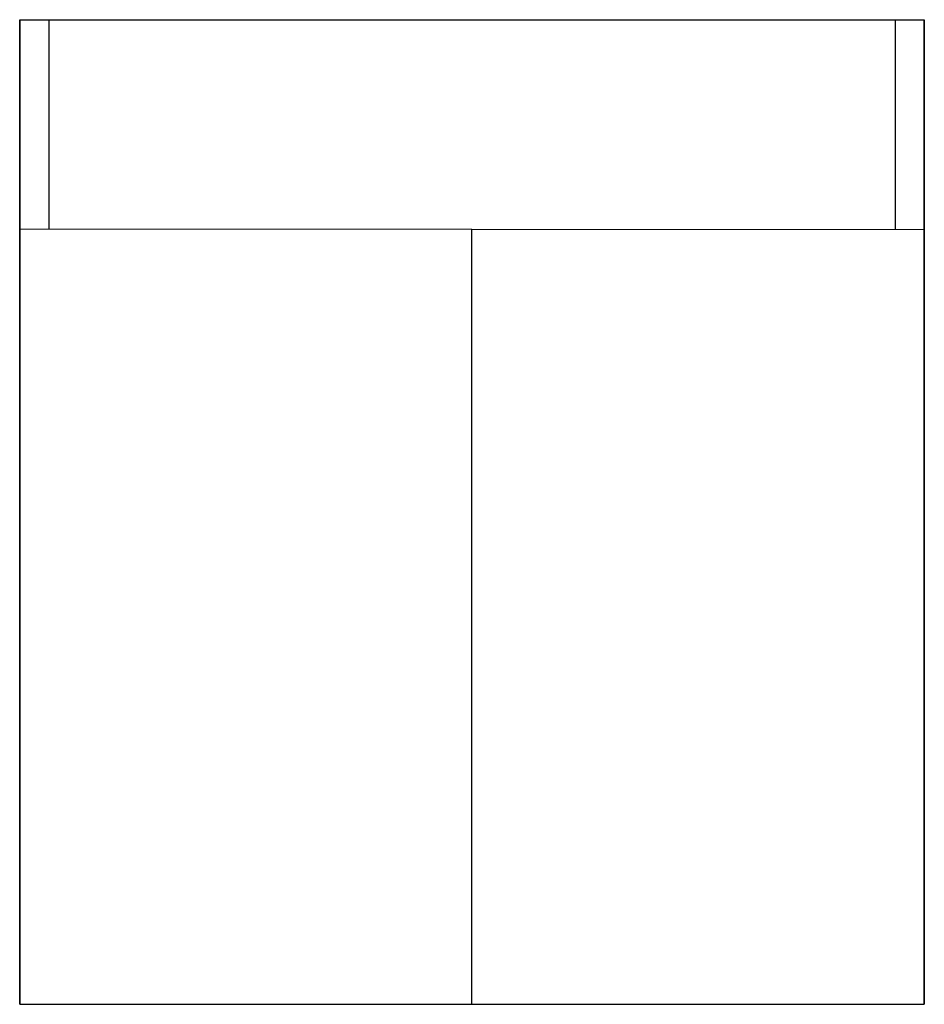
# Model space of a CAD drawing. Header units: millimetres. Extents: x 0 to 680, y -740 to 0.
import ezdxf

# ---------------------------------------------------------------- set-up
doc = ezdxf.new("R2010")
doc.units = ezdxf.units.MM

msp = doc.modelspace()

# ---------------------------------------------------------------- linework, layer by layer
for p, q in [((0, 0, 595), (0, 0)), ((0, -740, 595), (0, 0, 595)), ((680, 0, 595), (680, 0)), ((680, -740, 595), (680, 0, 595)), ((0, 0, 245), (0, -740, 245)), ((0, 0, 595), (680, 0, 595)), ((22, 0, 595), (22, -157.5, 245)), ((658, 0, 595), (658, -157.5, 245)), ((680, 0, 245), (680, -740, 245)), ((680, -157.96, 245), (0, -157.5, 245)), ((0, -240, 595), (0, -240, 245)), ((680, -240, 595), (680, -240, 245)), ((0, -740), (0, -740, 595)), ((0, -740, 245), (680, -740, 245)), ((680, -740), (680, -740, 595))]:
    msp.add_line(p, q)
at = {"extrusion": (1, 0, 0)}
msp.add_arc((-448.75, 936.14, 340), 750, 247.14917, 292.85083, dxfattribs=at)

doc.saveas('drawing.dxf')
